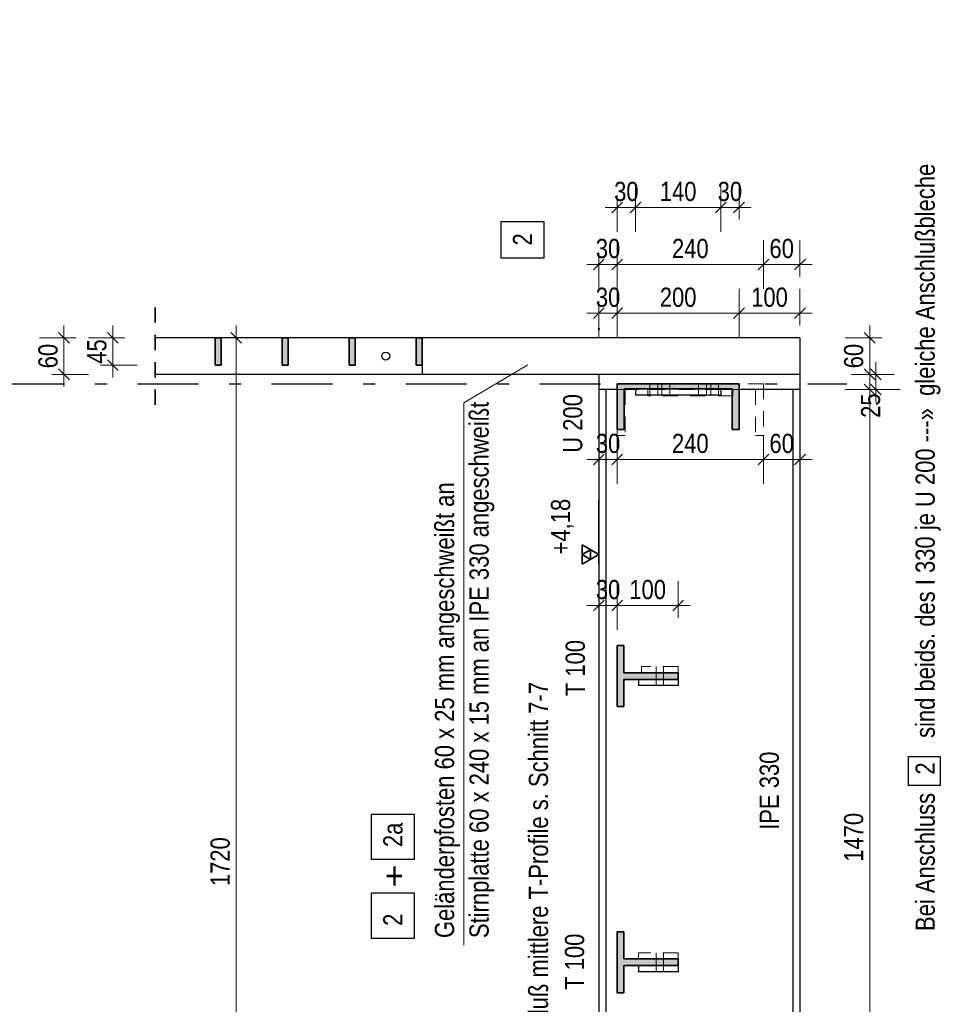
# Model space of a CAD drawing. Header units: millimetres. Extents: x 0 to 96, y -6 to 70.6.
# Tile 117 of 138: x 62 to 69.6, y 24.1 to 32.2. Entities that reach past the tile are written whole.
import ezdxf

# ---------------------------------------------------------------- set-up
doc = ezdxf.new("R2010")
doc.units = ezdxf.units.MM
doc.linetypes.add('DASHDOTX2', pattern=[2, 1, -0.5, 0, -0.5])
doc.linetypes.add('HIDDEN', pattern=[0.375, 0.25, -0.125])
doc.layers.add('Achsen', color=7, linetype='Continuous', lineweight=20)
doc.layers.add('Schraffuren', color=7, linetype='Continuous', lineweight=20)
doc.styles.add('Arial Narrow', font='ARIALN.TTF')
doc.dimstyles.new('Arch_Strakon_dimstyle', dxfattribs={"dimtxt": 15.75, "dimasz": 1, "dimexe": 1.25, "dimexo": 0.0625, "dimgap": 1, "dimtad": 0, "dimdec": 3, "dimzin": 12, "dimdsep": 46, "dimtxsty": 'Arial Narrow', "dimblk": 'Arrowhead_Tick', "dimsah": 1, "dimcen": 0, "dimse1": 1, "dimse2": 1, "dimclrd": 6, "dimclrt": 2, "dimazin": 0, "dimtfac": 1, "dimtdec": 4, "dimtmove": 0, "dimatfit": 3, "dimldrblk": 'NONE', "dimfxl": 1, "dimtvp": 1, "dimtolj": 1, "dimtzin": 0, "dimlwd": 13, "dimarcsym": 2})

# ---------------------------------------------------------------- blocks, each defined once
blk = doc.blocks.new('Arrowhead_Tick')
at = {"color": 0, "linetype": 'Continuous', "lineweight": -2}
for p, q in [((0, 20), (0, -10)), ((-1, 0), (0, 0)), ((10, 0), (0, 0))]:
    blk.add_line(p, q, dxfattribs=at)
at = {"color": 2, "linetype": 'Continuous', "lineweight": 35}
blk.add_line((4.42, 4.42), (-4.42, -4.42), dxfattribs=at)
blk = doc.blocks.new('*D105')
at = {"color": 6, "linetype": 'Continuous', "lineweight": 13}
blk.add_line((66.7746, 29.7623), (66.9046, 29.7623), dxfattribs=at)
at = {"layer": 'Defpoints', "color": 0}
for p in [(66.9146, 29.7623), (66.7646, 29.633), (66.9146, 29.183)]:
    blk.add_point(p, dxfattribs=at)
at = {"color": 6, "lineweight": 13, "xscale": 0.01, "yscale": 0.01, "zscale": 0.01}
blk.add_blockref('Arrowhead_Tick', (66.9146, 29.7623), dxfattribs=at)
at = {"color": 6, "lineweight": 13, "xscale": 0.01, "yscale": 0.01, "zscale": 0.01, "rotation": 180}
blk.add_blockref('Arrowhead_Tick', (66.7646, 29.7623), dxfattribs=at)
at = {"color": 2, "lineweight": 0, "insert": (66.8396, 29.8928), "char_height": 0.1575, "attachment_point": 5, "style": 'Arial Narrow'}
blk.add_mtext('\\A1;30', dxfattribs=at)
blk = doc.blocks.new('_None')
blk = doc.blocks.new('*D106')
at = {"color": 6, "linetype": 'Continuous', "lineweight": 13}
blk.add_line((66.9246, 29.7623), (67.9046, 29.7623), dxfattribs=at)
at = {"layer": 'Defpoints', "color": 0}
for p in [(67.9146, 29.7623), (66.9146, 29.183), (67.9146, 29.183)]:
    blk.add_point(p, dxfattribs=at)
at = {"color": 6, "lineweight": 13, "xscale": 0.01, "yscale": 0.01, "zscale": 0.01}
blk.add_blockref('Arrowhead_Tick', (67.9146, 29.7623), dxfattribs=at)
at = {"color": 6, "lineweight": 13, "xscale": 0.01, "yscale": 0.01, "zscale": 0.01, "rotation": 180}
blk.add_blockref('Arrowhead_Tick', (66.9146, 29.7623), dxfattribs=at)
at = {"color": 2, "lineweight": 0, "insert": (67.4146, 29.8928), "char_height": 0.1575, "attachment_point": 5, "style": 'Arial Narrow'}
blk.add_mtext('\\A1;200', dxfattribs=at)
blk = doc.blocks.new('*D107')
at = {"color": 6, "linetype": 'Continuous', "lineweight": 13}
blk.add_line((67.9246, 29.7623), (68.4046, 29.7623), dxfattribs=at)
at = {"layer": 'Defpoints', "color": 0}
for p in [(68.4146, 29.7623), (67.9146, 29.183), (68.4146, 29.1355)]:
    blk.add_point(p, dxfattribs=at)
at = {"color": 6, "lineweight": 13, "xscale": 0.01, "yscale": 0.01, "zscale": 0.01}
blk.add_blockref('Arrowhead_Tick', (68.4146, 29.7623), dxfattribs=at)
at = {"color": 6, "lineweight": 13, "xscale": 0.01, "yscale": 0.01, "zscale": 0.01, "rotation": 180}
blk.add_blockref('Arrowhead_Tick', (67.9146, 29.7623), dxfattribs=at)
at = {"color": 2, "lineweight": 0, "insert": (68.1646, 29.8928), "char_height": 0.1575, "attachment_point": 5, "style": 'Arial Narrow'}
blk.add_mtext('\\A1;100', dxfattribs=at)
blk = doc.blocks.new('*D108')
at = {"color": 6, "linetype": 'Continuous', "lineweight": 13}
blk.add_line((66.7746, 28.5623), (66.9046, 28.5623), dxfattribs=at)
at = {"layer": 'Defpoints', "color": 0}
for p in [(66.7646, 29.633), (66.9146, 28.758), (66.9146, 28.5623)]:
    blk.add_point(p, dxfattribs=at)
at = {"color": 6, "lineweight": 13, "xscale": 0.01, "yscale": 0.01, "zscale": 0.01}
blk.add_blockref('Arrowhead_Tick', (66.9146, 28.5623), dxfattribs=at)
at = {"color": 6, "lineweight": 13, "xscale": 0.01, "yscale": 0.01, "zscale": 0.01, "rotation": 180}
blk.add_blockref('Arrowhead_Tick', (66.7646, 28.5623), dxfattribs=at)
at = {"color": 2, "lineweight": 0, "insert": (66.8396, 28.6928), "char_height": 0.1575, "attachment_point": 5, "style": 'Arial Narrow'}
blk.add_mtext('\\A1;30', dxfattribs=at)
blk = doc.blocks.new('*D109')
at = {"color": 6, "linetype": 'Continuous', "lineweight": 13}
blk.add_line((66.9246, 28.5623), (68.1046, 28.5623), dxfattribs=at)
at = {"layer": 'Defpoints', "color": 0}
for p in [(66.9146, 28.758), (68.1146, 28.758), (68.1146, 28.5623)]:
    blk.add_point(p, dxfattribs=at)
at = {"color": 6, "lineweight": 13, "xscale": 0.01, "yscale": 0.01, "zscale": 0.01}
blk.add_blockref('Arrowhead_Tick', (68.1146, 28.5623), dxfattribs=at)
at = {"color": 6, "lineweight": 13, "xscale": 0.01, "yscale": 0.01, "zscale": 0.01, "rotation": 180}
blk.add_blockref('Arrowhead_Tick', (66.9146, 28.5623), dxfattribs=at)
at = {"color": 2, "lineweight": 0, "insert": (67.5146, 28.6928), "char_height": 0.1575, "attachment_point": 5, "style": 'Arial Narrow'}
blk.add_mtext('\\A1;240', dxfattribs=at)
blk = doc.blocks.new('*D110')
at = {"color": 6, "linetype": 'Continuous', "lineweight": 13}
blk.add_line((68.1246, 28.5623), (68.4046, 28.5623), dxfattribs=at)
at = {"layer": 'Defpoints', "color": 0}
for p in [(68.4146, 29.1355), (68.1146, 28.758), (68.4146, 28.5623)]:
    blk.add_point(p, dxfattribs=at)
at = {"color": 6, "lineweight": 13, "xscale": 0.01, "yscale": 0.01, "zscale": 0.01}
blk.add_blockref('Arrowhead_Tick', (68.4146, 28.5623), dxfattribs=at)
at = {"color": 6, "lineweight": 13, "xscale": 0.01, "yscale": 0.01, "zscale": 0.01, "rotation": 180}
blk.add_blockref('Arrowhead_Tick', (68.1146, 28.5623), dxfattribs=at)
at = {"color": 2, "lineweight": 0, "insert": (68.2646, 28.6928), "char_height": 0.1575, "attachment_point": 5, "style": 'Arial Narrow'}
blk.add_mtext('\\A1;60', dxfattribs=at)
blk = doc.blocks.new('*D111')
at = {"color": 6, "linetype": 'Continuous', "lineweight": 13}
blk.add_line((66.7746, 27.3623), (66.9046, 27.3623), dxfattribs=at)
at = {"layer": 'Defpoints', "color": 0}
for p in [(66.7646, 29.633), (66.9146, 27.3623), (66.9146, 27.0337)]:
    blk.add_point(p, dxfattribs=at)
at = {"color": 6, "lineweight": 13, "xscale": 0.01, "yscale": 0.01, "zscale": 0.01}
for p, rotation in [((66.9146, 27.3623), 359.999999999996), ((66.7646, 27.3623), 179.9999999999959)]:
    blk.add_blockref('Arrowhead_Tick', p, dxfattribs=dict(at, rotation=rotation))
at = {"color": 2, "lineweight": 0, "insert": (66.8396, 27.4928), "char_height": 0.1575, "attachment_point": 5, "style": 'Arial Narrow'}
blk.add_mtext('\\A1;30', dxfattribs=at)
blk = doc.blocks.new('*D112')
at = {"color": 6, "linetype": 'Continuous', "lineweight": 13}
blk.add_line((66.9246, 27.3623), (67.4046, 27.3623), dxfattribs=at)
at = {"layer": 'Defpoints', "color": 0}
for p in [(67.4146, 27.3623), (66.9146, 27.0337), (67.4146, 26.8112)]:
    blk.add_point(p, dxfattribs=at)
at = {"color": 6, "lineweight": 13, "xscale": 0.01, "yscale": 0.01, "zscale": 0.01}
blk.add_blockref('Arrowhead_Tick', (67.4146, 27.3623), dxfattribs=at)
at = {"color": 6, "lineweight": 13, "xscale": 0.01, "yscale": 0.01, "zscale": 0.01, "rotation": 180}
blk.add_blockref('Arrowhead_Tick', (66.9146, 27.3623), dxfattribs=at)
at = {"color": 2, "lineweight": 0, "insert": (67.1646, 27.4928), "char_height": 0.1575, "attachment_point": 5, "style": 'Arial Narrow'}
blk.add_mtext('\\A1;100', dxfattribs=at)
blk = doc.blocks.new('*D123')
at = {"color": 6, "linetype": 'Continuous', "lineweight": 13}
blk.add_line((66.7746, 30.1623), (66.9046, 30.1623), dxfattribs=at)
at = {"layer": 'Defpoints', "color": 0}
for p in [(66.9146, 30.1623), (66.7646, 29.633), (66.9146, 29.183)]:
    blk.add_point(p, dxfattribs=at)
at = {"color": 6, "lineweight": 13, "xscale": 0.01, "yscale": 0.01, "zscale": 0.01}
blk.add_blockref('Arrowhead_Tick', (66.9146, 30.1623), dxfattribs=at)
at = {"color": 6, "lineweight": 13, "xscale": 0.01, "yscale": 0.01, "zscale": 0.01, "rotation": 180}
blk.add_blockref('Arrowhead_Tick', (66.7646, 30.1623), dxfattribs=at)
at = {"color": 2, "lineweight": 0, "insert": (66.8396, 30.2928), "char_height": 0.1575, "attachment_point": 5, "style": 'Arial Narrow'}
blk.add_mtext('\\A1;30', dxfattribs=at)
blk = doc.blocks.new('*D124')
at = {"color": 6, "linetype": 'Continuous', "lineweight": 13}
blk.add_line((66.9246, 30.1623), (68.1046, 30.1623), dxfattribs=at)
at = {"layer": 'Defpoints', "color": 0}
for p in [(68.1146, 30.1623), (66.9146, 29.183), (68.1146, 29.183)]:
    blk.add_point(p, dxfattribs=at)
at = {"color": 6, "lineweight": 13, "xscale": 0.01, "yscale": 0.01, "zscale": 0.01}
blk.add_blockref('Arrowhead_Tick', (68.1146, 30.1623), dxfattribs=at)
at = {"color": 6, "lineweight": 13, "xscale": 0.01, "yscale": 0.01, "zscale": 0.01, "rotation": 180}
blk.add_blockref('Arrowhead_Tick', (66.9146, 30.1623), dxfattribs=at)
at = {"color": 2, "lineweight": 0, "insert": (67.5146, 30.2928), "char_height": 0.1575, "attachment_point": 5, "style": 'Arial Narrow'}
blk.add_mtext('\\A1;240', dxfattribs=at)
blk = doc.blocks.new('*D125')
at = {"color": 6, "linetype": 'Continuous', "lineweight": 13}
blk.add_line((68.1246, 30.1623), (68.4046, 30.1623), dxfattribs=at)
at = {"layer": 'Defpoints', "color": 0}
for p in [(68.4146, 30.1623), (68.1146, 29.183), (68.4146, 29.1355)]:
    blk.add_point(p, dxfattribs=at)
at = {"color": 6, "lineweight": 13, "xscale": 0.01, "yscale": 0.01, "zscale": 0.01}
blk.add_blockref('Arrowhead_Tick', (68.4146, 30.1623), dxfattribs=at)
at = {"color": 6, "lineweight": 13, "xscale": 0.01, "yscale": 0.01, "zscale": 0.01, "rotation": 180}
blk.add_blockref('Arrowhead_Tick', (68.1146, 30.1623), dxfattribs=at)
at = {"color": 2, "lineweight": 0, "insert": (68.2646, 30.2928), "char_height": 0.1575, "attachment_point": 5, "style": 'Arial Narrow'}
blk.add_mtext('\\A1;60', dxfattribs=at)
blk = doc.blocks.new('*D158')
at = {"color": 6, "linetype": 'Continuous', "lineweight": 13}
blk.add_line((66.9246, 30.6309), (67.0546, 30.6309), dxfattribs=at)
at = {"layer": 'Defpoints', "color": 0}
for p in [(67.0646, 30.6309), (66.9146, 29.183), (67.0646, 29.0905)]:
    blk.add_point(p, dxfattribs=at)
at = {"color": 6, "lineweight": 13, "xscale": 0.01, "yscale": 0.01, "zscale": 0.01}
blk.add_blockref('Arrowhead_Tick', (67.0646, 30.6309), dxfattribs=at)
at = {"color": 6, "lineweight": 13, "xscale": 0.01, "yscale": 0.01, "zscale": 0.01, "rotation": 180}
blk.add_blockref('Arrowhead_Tick', (66.9146, 30.6309), dxfattribs=at)
at = {"color": 2, "lineweight": 0, "insert": (66.9896, 30.7613), "char_height": 0.1575, "attachment_point": 5, "style": 'Arial Narrow'}
blk.add_mtext('\\A1;30', dxfattribs=at)
blk = doc.blocks.new('*D159')
at = {"color": 6, "linetype": 'Continuous', "lineweight": 13}
blk.add_line((67.0746, 30.6309), (67.7546, 30.6309), dxfattribs=at)
at = {"layer": 'Defpoints', "color": 0}
for p in [(67.7646, 30.6309), (67.0646, 29.0905), (67.7646, 29.0905)]:
    blk.add_point(p, dxfattribs=at)
at = {"color": 6, "lineweight": 13, "xscale": 0.01, "yscale": 0.01, "zscale": 0.01}
blk.add_blockref('Arrowhead_Tick', (67.7646, 30.6309), dxfattribs=at)
at = {"color": 6, "lineweight": 13, "xscale": 0.01, "yscale": 0.01, "zscale": 0.01, "rotation": 180}
blk.add_blockref('Arrowhead_Tick', (67.0646, 30.6309), dxfattribs=at)
at = {"color": 2, "lineweight": 0, "insert": (67.4146, 30.7613), "char_height": 0.1575, "attachment_point": 5, "style": 'Arial Narrow'}
blk.add_mtext('\\A1;140', dxfattribs=at)
blk = doc.blocks.new('*D160')
at = {"color": 6, "linetype": 'Continuous', "lineweight": 13}
blk.add_line((67.7746, 30.6309), (67.9046, 30.6309), dxfattribs=at)
at = {"layer": 'Defpoints', "color": 0}
for p in [(67.9146, 30.6309), (67.7646, 29.0905), (67.9146, 28.808)]:
    blk.add_point(p, dxfattribs=at)
at = {"color": 6, "lineweight": 13, "xscale": 0.01, "yscale": 0.01, "zscale": 0.01}
blk.add_blockref('Arrowhead_Tick', (67.9146, 30.6309), dxfattribs=at)
at = {"color": 6, "lineweight": 13, "xscale": 0.01, "yscale": 0.01, "zscale": 0.01, "rotation": 180}
blk.add_blockref('Arrowhead_Tick', (67.7646, 30.6309), dxfattribs=at)
at = {"color": 2, "lineweight": 0, "insert": (67.8396, 30.7613), "char_height": 0.1575, "attachment_point": 5, "style": 'Arial Narrow'}
blk.add_mtext('\\A1;30', dxfattribs=at)
blk = doc.blocks.new('*D327')
at = {"color": 6, "linetype": 'Continuous', "lineweight": 13}
blk.add_line((62.3741, 29.2705), (62.3741, 29.5505), dxfattribs=at)
at = {"layer": 'Defpoints', "color": 0}
for p in [(62.3741, 29.5605), (63.1227, 29.5605), (63.1227, 29.2605)]:
    blk.add_point(p, dxfattribs=at)
at = {"color": 6, "lineweight": 13, "xscale": 0.01, "yscale": 0.01, "zscale": 0.01}
for p, rotation in [((62.3741, 29.5605), 90), ((62.3741, 29.2605), 270)]:
    blk.add_blockref('Arrowhead_Tick', p, dxfattribs=dict(at, rotation=rotation))
at = {"color": 2, "lineweight": 0, "insert": (62.2437, 29.4105), "char_height": 0.1575, "attachment_point": 5, "rotation": 90, "style": 'Arial Narrow'}
blk.add_mtext('\\A1;60', dxfattribs=at)
blk = doc.blocks.new('*D328')
at = {"color": 6, "linetype": 'Continuous', "lineweight": 13}
blk.add_line((62.7741, 29.3455), (62.7741, 29.5505), dxfattribs=at)
at = {"layer": 'Defpoints', "color": 0}
for p in [(62.7741, 29.5605), (63.6146, 29.5605), (63.6146, 29.3355)]:
    blk.add_point(p, dxfattribs=at)
at = {"color": 6, "lineweight": 13, "xscale": 0.01, "yscale": 0.01, "zscale": 0.01}
for p, rotation in [((62.7741, 29.5605), 90), ((62.7741, 29.3355), 270)]:
    blk.add_blockref('Arrowhead_Tick', p, dxfattribs=dict(at, rotation=rotation))
at = {"color": 2, "lineweight": 0, "insert": (62.6441, 29.448), "char_height": 0.1575, "attachment_point": 5, "rotation": 90, "style": 'Arial Narrow'}
blk.add_mtext('\\A1;45', dxfattribs=at)
blk = doc.blocks.new('*D550')
at = {"layer": 'Achsen', "color": 6, "linetype": 'Continuous', "lineweight": 13}
blk.add_line((63.7867, 20.9687), (63.7867, 29.5505), dxfattribs=at)
at = {"layer": 'Defpoints', "color": 0}
for p in [(63.1227, 29.5605), (63.7867, 29.5605), (66.4146, 20.9587)]:
    blk.add_point(p, dxfattribs=at)
at = {"layer": 'Achsen', "color": 6, "lineweight": 13, "xscale": 0.01, "yscale": 0.01, "zscale": 0.01}
for p, rotation in [((63.7867, 29.5605), 90), ((63.7867, 20.9587), 270)]:
    blk.add_blockref('Arrowhead_Tick', p, dxfattribs=dict(at, rotation=rotation))
at = {"layer": 'Achsen', "color": 2, "lineweight": 0, "insert": (63.6563, 25.2596), "char_height": 0.1575, "attachment_point": 5, "rotation": 90, "style": 'Arial Narrow'}
blk.add_mtext('\\A1;1720', dxfattribs=at)
blk = doc.blocks.new('*D554')
at = {"layer": 'Achsen', "color": 6, "linetype": 'Continuous', "lineweight": 13}
blk.add_line((68.9867, 21.7937), (68.9867, 29.1255), dxfattribs=at)
at = {"layer": 'Defpoints', "color": 0}
for p in [(68.4146, 29.1355), (68.9867, 29.1355), (68.4146, 21.7837)]:
    blk.add_point(p, dxfattribs=at)
at = {"layer": 'Achsen', "color": 6, "lineweight": 13, "xscale": 0.01, "yscale": 0.01, "zscale": 0.01}
for p, rotation in [((68.9867, 29.1355), 90), ((68.9867, 21.7837), 270)]:
    blk.add_blockref('Arrowhead_Tick', p, dxfattribs=dict(at, rotation=rotation))
at = {"layer": 'Achsen', "color": 2, "lineweight": 0, "insert": (68.8563, 25.4596), "char_height": 0.1575, "attachment_point": 5, "rotation": 90, "style": 'Arial Narrow'}
blk.add_mtext('\\A1;1470', dxfattribs=at)
blk = doc.blocks.new('*D555')
at = {"layer": 'Achsen', "color": 6, "linetype": 'Continuous', "lineweight": 13}
blk.add_line((69.0367, 29.1455), (69.0367, 29.2505), dxfattribs=at)
at = {"layer": 'Defpoints', "color": 0}
for p in [(68.4146, 29.2605), (69.0367, 29.2605), (68.4146, 29.1355)]:
    blk.add_point(p, dxfattribs=at)
at = {"layer": 'Achsen', "color": 6, "lineweight": 13, "xscale": 0.01, "yscale": 0.01, "zscale": 0.01}
for p, rotation in [((69.0367, 29.2605), 90), ((69.0367, 29.1355), 270)]:
    blk.add_blockref('Arrowhead_Tick', p, dxfattribs=dict(at, rotation=rotation))
at = {"layer": 'Achsen', "color": 2, "lineweight": 0, "insert": (68.9956, 29.0035), "char_height": 0.1575, "attachment_point": 5, "rotation": 90, "style": 'Arial Narrow'}
blk.add_mtext('\\A1;25', dxfattribs=at)
blk = doc.blocks.new('*D556')
at = {"layer": 'Achsen', "color": 6, "linetype": 'Continuous', "lineweight": 13}
blk.add_line((68.9867, 29.2705), (68.9867, 29.5505), dxfattribs=at)
at = {"layer": 'Defpoints', "color": 0}
for p in [(68.4146, 29.5605), (68.9867, 29.5605), (68.4146, 29.2605)]:
    blk.add_point(p, dxfattribs=at)
at = {"layer": 'Achsen', "color": 6, "lineweight": 13, "xscale": 0.01, "yscale": 0.01, "zscale": 0.01}
for p, rotation in [((68.9867, 29.5605), 90), ((68.9867, 29.2605), 270)]:
    blk.add_blockref('Arrowhead_Tick', p, dxfattribs=dict(at, rotation=rotation))
at = {"layer": 'Achsen', "color": 2, "lineweight": 0, "insert": (68.8563, 29.4105), "char_height": 0.1575, "attachment_point": 5, "rotation": 90, "style": 'Arial Narrow'}
blk.add_mtext('\\A1;60', dxfattribs=at)

msp = doc.modelspace()

# ---------------------------------------------------------------- hatches: boundary and pattern name
at = {"layer": 'Schraffuren', "lineweight": 13, "true_color": 0x4682b4}
for points in [[(63.6646291, 29.3354893), (63.6646291, 29.5604893), (63.6146291, 29.5604893), (63.6146291, 29.3354893)], [(64.2146291, 29.3354893), (64.2146291, 29.5604893), (64.1646291, 29.5604893), (64.1646291, 29.3354893)], [(64.7646291, 29.3354893), (64.7646291, 29.5604893), (64.7146291, 29.5604893), (64.7146291, 29.3354893)], [(65.3146291, 29.3354893), (65.3146291, 29.5604893), (65.2646291, 29.5604893), (65.2646291, 29.3354893)], [(67.8571291, 28.8079893), (67.9146291, 28.8079893), (67.9146291, 29.1829893), (66.9146291, 29.1829893), (66.9146291, 28.8079893), (66.9721291, 28.8079893), (66.9721291, 29.1404893), (67.8571291, 29.1404893)], [(67.4146291, 26.7562386), (67.4146291, 26.8112386), (66.9696291, 26.8112386), (66.9696291, 27.0337386), (66.9146291, 27.0337386), (66.9146291, 26.5337386), (66.9696291, 26.5337386), (66.9696291, 26.7562386)], [(67.4146291, 24.4062386), (67.4146291, 24.4612386), (66.9696291, 24.4612386), (66.9696291, 24.6837386), (66.9146291, 24.6837386), (66.9146291, 24.1837386), (66.9696291, 24.1837386), (66.9696291, 24.4062386)]]:
    msp.add_hatch(color=145, dxfattribs=at).paths.add_polyline_path(points)

# ---------------------------------------------------------------- linework, layer by layer
at = {"color": 2, "linetype": 'HIDDEN', "lineweight": 35, "ltscale": 0.5}
msp.add_line((63.1226732, 29.8104893), (63.1226732, 29.0104893), dxfattribs=at)
at = {"color": 2, "linetype": 'Continuous', "lineweight": 35}
for p, q in [((63.6146291, 29.5604893), (63.6146291, 29.3354893)), ((63.6646291, 29.5604893), (63.6146291, 29.5604893)), ((63.6646291, 29.5604893), (63.6646291, 29.3354893)), ((64.1646291, 29.5604893), (64.1646291, 29.3354893)), ((64.2146291, 29.5604893), (64.1646291, 29.5604893)), ((64.2146291, 29.5604893), (64.2146291, 29.3354893)), ((64.7146291, 29.5604893), (64.7146291, 29.3354893)), ((64.7646291, 29.5604893), (64.7146291, 29.5604893)), ((64.7646291, 29.5604893), (64.7646291, 29.3354893)), ((65.2646291, 29.5604893), (65.2646291, 29.3354893)), ((65.3146291, 29.5604893), (65.2646291, 29.5604893)), ((65.3146291, 29.5604893), (65.3146291, 29.3354893)), ((63.6646291, 29.3354893), (63.6146291, 29.3354893)), ((64.2146291, 29.3354893), (64.1646291, 29.3354893)), ((64.7646291, 29.3354893), (64.7146291, 29.3354893)), ((65.3146291, 29.3354893), (65.2646291, 29.3354893)), ((66.9146291, 29.1829893), (66.9146291, 28.8079893)), ((67.9146291, 29.1829893), (66.9146291, 29.1829893)), ((67.9146291, 29.1829893), (67.9146291, 28.8079893)), ((66.9721291, 29.1404893), (66.9721291, 28.8079893)), ((67.8571291, 29.1404893), (66.9721291, 29.1404893)), ((67.8571291, 29.1404893), (67.8571291, 28.8079893)), ((66.9721291, 28.8079893), (66.9146291, 28.8079893)), ((67.9146291, 28.8079893), (67.8571291, 28.8079893)), ((66.9146291, 27.0337386), (66.9146291, 26.5337386)), ((66.9696291, 27.0337386), (66.9146291, 27.0337386)), ((66.9696291, 27.0337386), (66.9696291, 26.8112386)), ((67.4146291, 26.8112386), (66.9696291, 26.8112386)), ((66.9696291, 26.7562386), (66.9696291, 26.5337386)), ((67.4146291, 26.7562386), (66.9696291, 26.7562386)), ((67.4146291, 26.8112386), (67.4146291, 26.7562386)), ((66.9696291, 26.5337386), (66.9146291, 26.5337386)), ((66.9146291, 24.6837386), (66.9146291, 24.1837386)), ((66.9696291, 24.6837386), (66.9146291, 24.6837386)), ((66.9696291, 24.6837386), (66.9696291, 24.4612386)), ((67.4146291, 24.4612386), (66.9696291, 24.4612386)), ((67.4146291, 24.4612386), (67.4146291, 24.4062386)), ((66.9696291, 24.4062386), (66.9696291, 24.1837386)), ((67.4146291, 24.4062386), (66.9696291, 24.4062386)), ((66.9696291, 24.1837386), (66.9146291, 24.1837386))]:
    msp.add_line(p, q, dxfattribs=at)
at = {"color": 5, "linetype": 'Continuous', "lineweight": 18}
for q in [(66.1799804, 29.3383293), (65.6564595, 24.5751482)]:
    msp.add_line((65.6564595, 29.0267244), q, dxfattribs=at)
at = {"color": 3, "linetype": 'DASHDOTX2', "lineweight": 25, "ltscale": 0.5}
msp.add_line((61.8785546, 29.1836808), (68.7992407, 29.1836808), dxfattribs=at)
at = {"color": 6, "linetype": 'HIDDEN', "lineweight": 13, "ltscale": 0.5}
for p, q in [((67.1821291, 29.1829893), (67.1821291, 29.1404893)), ((67.2471291, 29.1829893), (67.2471291, 29.1404893)), ((67.2821291, 29.1829893), (67.2821291, 29.1354893)), ((67.3471291, 29.1829893), (67.3471291, 29.1354893)), ((67.5821291, 29.1829893), (67.5821291, 29.1404893)), ((67.6471291, 29.1829893), (67.6471291, 29.1404893)), ((67.6821291, 29.1829893), (67.6821291, 29.1354893)), ((67.7471291, 29.1829893), (67.7471291, 29.1354893)), ((68.1146291, 29.1829893), (67.9146291, 29.1829893)), ((68.1146291, 29.1829893), (68.1146291, 28.7579893)), ((66.9721291, 29.1354893), (66.9146291, 29.1354893)), ((66.9796291, 29.1354893), (66.9796291, 28.7579893)), ((67.7646291, 29.1354893), (67.0646291, 29.1354893)), ((67.1646291, 29.1354893), (67.1646291, 29.0854893)), ((67.1821291, 29.1404893), (67.1821291, 29.0904893)), ((67.2471291, 29.1404893), (67.2471291, 29.0904893)), ((67.2821291, 29.1354893), (67.2821291, 29.0854893)), ((67.3471291, 29.1354893), (67.3471291, 29.0854893)), ((67.5821291, 29.1404893), (67.5821291, 29.0904893)), ((67.6471291, 29.1404893), (67.6471291, 29.0904893)), ((67.6821291, 29.1354893), (67.6821291, 29.0854893)), ((67.7471291, 29.1354893), (67.7471291, 29.0854893)), ((67.9146291, 29.1354893), (67.8571291, 29.1354893)), ((67.8646291, 29.1354893), (67.8646291, 29.0854893)), ((68.0496291, 29.1354893), (68.0496291, 28.7579893)), ((67.8646291, 29.0854893), (67.1646291, 29.0854893)), ((66.9146291, 28.8079893), (66.9146291, 28.7579893)), ((66.9796291, 28.7579893), (66.9146291, 28.7579893)), ((68.1146291, 28.7579893), (68.0496291, 28.7579893)), ((67.1146291, 26.8612386), (67.1146291, 26.8112386)), ((67.4146291, 26.8612386), (67.1146291, 26.8612386)), ((67.2346299, 26.8112386), (67.2346306, 26.8612386)), ((67.2946299, 26.8112386), (67.2946305, 26.8612386)), ((67.4146291, 26.8612386), (67.4146291, 26.8112386)), ((67.2346285, 26.7062386), (67.2346291, 26.7562386)), ((67.2346291, 26.7562386), (67.2346299, 26.8112386)), ((67.2946284, 26.7062386), (67.2946291, 26.7562386)), ((67.2946291, 26.7562386), (67.2946299, 26.8112386)), ((67.0896291, 24.5112386), (67.0896291, 24.4612386)), ((67.4146291, 24.5112386), (67.0896291, 24.5112386)), ((67.2345984, 24.4612386), (67.234599, 24.5112386)), ((67.2945983, 24.4612386), (67.294599, 24.5112386)), ((67.4146291, 24.5112386), (67.4146291, 24.4612386)), ((67.2345976, 24.4062386), (67.2345984, 24.4612386)), ((67.2945976, 24.4062386), (67.2945983, 24.4612386)), ((67.234597, 24.3562386), (67.2345976, 24.4062386)), ((67.2945969, 24.3562386), (67.2945976, 24.4062386))]:
    msp.add_line(p, q, dxfattribs=at)
at = {"color": 3, "linetype": 'Continuous', "lineweight": 25}
for p, q in [((69.3050887, 25.8839579), (69.3050887, 26.1239579)), ((69.3050887, 26.1239579), (69.5650887, 26.1239579)), ((69.5650887, 26.1239579), (69.5650887, 25.8839579)), ((69.5650887, 25.8839579), (69.3050887, 25.8839579))]:
    msp.add_line(p, q, dxfattribs=at)
at = {"layer": 'Achsen', "color": 3, "linetype": 'Continuous', "lineweight": 25}
for p, q in [((65.9588606, 30.5115137), (65.9588606, 30.2183304)), ((66.3163606, 30.5115137), (65.9588606, 30.5115137)), ((66.3163606, 30.2183304), (66.3163606, 30.5115137)), ((65.9588606, 30.2183304), (66.3163606, 30.2183304)), ((63.6146291, 29.5604893), (63.1226732, 29.5604893)), ((64.1646291, 29.5604893), (63.6646291, 29.5604893)), ((64.7146291, 29.5604893), (64.2146291, 29.5604893)), ((65.2646291, 29.5604893), (64.7646291, 29.5604893)), ((68.4146291, 29.5604893), (65.3146291, 29.5604893)), ((68.4146291, 29.5604893), (68.4146291, 29.2604893)), ((65.3146291, 29.3354893), (65.3146291, 29.2604893)), ((65.3146291, 29.2604893), (63.1226732, 29.2604893)), ((66.7646291, 29.2604893), (65.3146291, 29.2604893)), ((66.7646291, 29.2604893), (66.7646291, 29.1354893)), ((68.4146291, 29.2604893), (66.7646291, 29.2604893)), ((68.4146291, 29.2604893), (68.4146291, 29.1354893)), ((66.7646291, 29.1354893), (66.7646291, 21.7837386)), ((66.8221291, 29.1354893), (66.7646291, 29.1354893)), ((66.8221291, 29.1354893), (66.8221291, 21.7837386)), ((66.9146291, 29.1354893), (66.8221291, 29.1354893)), ((67.0646291, 29.1354893), (66.9721291, 29.1354893)), ((67.0646291, 29.1404893), (67.0646291, 29.0904893)), ((67.7646291, 29.1404893), (67.7646291, 29.0904893)), ((67.8571291, 29.1354893), (67.7646291, 29.1354893)), ((68.3571291, 29.1354893), (67.9146291, 29.1354893)), ((68.3571291, 29.1354893), (68.3571291, 21.7837386)), ((68.4146291, 29.1354893), (68.3571291, 29.1354893)), ((68.4146291, 29.1354893), (68.4146291, 21.7837386)), ((67.7646291, 29.0904893), (67.0646291, 29.0904893)), ((67.0896291, 26.7562386), (67.0896291, 26.7062386)), ((67.4146291, 26.7562386), (67.4146291, 26.7062386)), ((67.4146291, 26.7062386), (67.0896291, 26.7062386)), ((64.8946397, 25.6477522), (64.8946397, 25.2797867)), ((65.2521397, 25.6477522), (64.8946397, 25.6477522)), ((65.2521397, 25.2797867), (65.2521397, 25.6477522)), ((64.8946397, 25.2797867), (65.2521397, 25.2797867)), ((64.8946397, 25.0006384), (64.8946397, 24.6326728)), ((65.2521397, 25.0006384), (64.8946397, 25.0006384)), ((65.2521397, 24.6326728), (65.2521397, 25.0006384)), ((64.8946397, 24.6326728), (65.2521397, 24.6326728)), ((67.0896291, 24.4062386), (67.0896291, 24.3562386)), ((67.4146291, 24.3562386), (67.0896291, 24.3562386)), ((67.4146291, 24.4062386), (67.4146291, 24.3562386))]:
    msp.add_line(p, q, dxfattribs=at)
at = {"layer": 'Achsen', "color": 9, "linetype": 'Continuous', "lineweight": 0}
msp.add_circle((66.7646291, 29.6329893), 0.00555, dxfattribs=at)
at = {"layer": 'Achsen', "color": 3, "linetype": 'Continuous', "lineweight": 25}
msp.add_circle((65.0146291, 29.4104893), 0.0326, dxfattribs=at)
at = {"layer": 'Schraffuren', "color": 3, "linetype": 'Continuous', "lineweight": 25, "ltscale": 0.2}
msp.add_line((66.7646291, 27.7021589), (66.7646291, 28.2313589), dxfattribs=at)
at = {"layer": 'Schraffuren', "color": 2, "linetype": 'Continuous', "lineweight": 35, "ltscale": 0.2}
for p, q in [((66.7646291, 27.7809089), (66.6282341, 27.8596589)), ((66.6282341, 27.8596589), (66.6282341, 27.7021589)), ((66.6964316, 27.8202839), (66.6282341, 27.7809089)), ((66.6964316, 27.7415339), (66.6964316, 27.8202839)), ((66.6282341, 27.7021589), (66.7646291, 27.7809089)), ((66.6282341, 27.7809089), (66.6964316, 27.7415339))]:
    msp.add_line(p, q, dxfattribs=at)

# ---------------------------------------------------------------- texts
at = {"color": 2, "lineweight": 35, "style": 'Arial Narrow'}
for s, p in [('Bei Anschluss   2    sind beids. des I 330 je U 200 ---»  gleiche Anschlußbleche', (69.5209311, 24.690884)), ('Stirnplatte 60 x 240 x 15 mm an IPE 330 angeschweißt', (65.8594251, 24.6326728)), ('Geländerpfosten 60 x 25 mm angeschweißt an', (65.5759251, 24.6326728)), ('U 200', (66.6281184, 28.6170643)), ('Anschluß mittlere T-Profile s. Schnitt 7-7', (66.3467129, 23.5060202)), ('T 100', (66.6489543, 26.6184701)), ('IPE 330', (68.2413091, 25.5214821)), ('T 100', (66.6430598, 24.2076091))]:
    msp.add_text(s, height=0.1575, rotation=90, dxfattribs=at).set_placement(p)
at = {"color": 4, "lineweight": 50, "style": 'Arial Narrow'}
msp.add_text('+', height=0.225, dxfattribs=at).set_placement((65.0105901, 25.0330243))
at = {"layer": 'Achsen', "color": 2, "lineweight": 35, "style": 'Arial Narrow'}
for s, p in [('2', (66.2163606, 30.3183304)), ('2a', (65.1521397, 25.3797867)), ('2', (65.1521397, 24.7326728))]:
    msp.add_text(s, height=0.1575, rotation=90, dxfattribs=at).set_placement(p)
at = {"layer": 'Schraffuren', "color": 2, "lineweight": 35, "insert": (66.3708791, 27.7320839), "char_height": 0.1575, "attachment_point": 1, "rotation": 90, "line_spacing_factor": 0.9, "style": 'Arial Narrow'}
msp.add_mtext(' +4,18', dxfattribs=at)

# ---------------------------------------------------------------- dimensions: what is measured, and where the dimension line sits
at = {"lineweight": 0}
for base, p1, p2, text, override, picture, middle in [((67.0646291, 30.6309089), (66.9146291, 29.1829893), (67.0646291, 29.0904893), '30', {"dimscale": 0.01, "dimtxt": 15.75, "dimasz": 1, "dimgap": 5, "dimtad": 1, "dimjust": 0, "dimtih": 0, "dimtoh": 0, "dimdec": 6, "dimdsep": 46, "dimtxsty": 'Arial Narrow', "dimclrd": 6, "dimclrt": 2, "dimtix": 1, "dimtofl": 255, "dimtmove": 0, "dimatfit": 2, "dimfxl": 0, "dimfxlon": 0, "dimtvp": 31.746032, "dimlwd": 13}, '*D158', (66.9896291, 30.6309089)), ((67.7646291, 30.6309089), (67.0646291, 29.0904893), (67.7646291, 29.0904893), '140', {"dimscale": 0.01, "dimtxt": 15.75, "dimasz": 1, "dimgap": 5, "dimtad": 1, "dimjust": 0, "dimtih": 0, "dimtoh": 0, "dimdec": 6, "dimdsep": 46, "dimtxsty": 'Arial Narrow', "dimclrd": 6, "dimclrt": 2, "dimtix": 1, "dimtofl": 255, "dimtmove": 0, "dimatfit": 2, "dimfxl": 0, "dimfxlon": 0, "dimtvp": 31.746032, "dimlwd": 13}, '*D159', (67.4146291, 30.6309089)), ((67.9146291, 30.6309089), (67.7646291, 29.0904893), (67.9146291, 28.8079893), '30', {"dimscale": 0.01, "dimtxt": 15.75, "dimasz": 1, "dimgap": 5, "dimtad": 1, "dimjust": 0, "dimtih": 0, "dimtoh": 0, "dimdec": 6, "dimdsep": 46, "dimtxsty": 'Arial Narrow', "dimclrd": 6, "dimclrt": 2, "dimtix": 1, "dimtofl": 255, "dimtmove": 0, "dimatfit": 2, "dimfxl": 0, "dimfxlon": 0, "dimtvp": 31.746032, "dimlwd": 13}, '*D160', (67.8396291, 30.6309089)), ((66.9146291, 30.1623447), (66.7646291, 29.6329893), (66.9146291, 29.1829893), '30', {"dimscale": 0.01, "dimtxt": 15.75, "dimasz": 1, "dimgap": 5, "dimtad": 1, "dimjust": 0, "dimtih": 0, "dimtoh": 0, "dimdec": 3, "dimdsep": 46, "dimtxsty": 'Arial Narrow', "dimclrd": 6, "dimclrt": 2, "dimtix": 1, "dimtofl": 255, "dimtmove": 0, "dimatfit": 2, "dimfxl": 0, "dimfxlon": 0, "dimtvp": 31.746032, "dimlwd": 13}, '*D123', (66.8396291, 30.1623447)), ((68.1146291, 30.1623447), (66.9146291, 29.1829893), (68.1146291, 29.1829893), '240', {"dimscale": 0.01, "dimtxt": 15.75, "dimasz": 1, "dimgap": 5, "dimtad": 1, "dimjust": 0, "dimtih": 0, "dimtoh": 0, "dimdec": 3, "dimdsep": 46, "dimtxsty": 'Arial Narrow', "dimclrd": 6, "dimclrt": 2, "dimtix": 1, "dimtofl": 255, "dimtmove": 0, "dimatfit": 2, "dimfxl": 0, "dimfxlon": 0, "dimtvp": 31.746032, "dimlwd": 13}, '*D124', (67.5146291, 30.1623447)), ((68.4146291, 30.1623447), (68.1146291, 29.1829893), (68.4146291, 29.1354893), '60', {"dimscale": 0.01, "dimtxt": 15.75, "dimasz": 1, "dimgap": 5, "dimtad": 1, "dimjust": 0, "dimtih": 0, "dimtoh": 0, "dimdec": 3, "dimdsep": 46, "dimtxsty": 'Arial Narrow', "dimclrd": 6, "dimclrt": 2, "dimtix": 1, "dimtofl": 255, "dimtmove": 0, "dimatfit": 2, "dimfxl": 0, "dimfxlon": 0, "dimtvp": 31.746032, "dimlwd": 13}, '*D125', (68.2646291, 30.1623447)), ((66.9146291, 29.7623447), (66.7646291, 29.6329893), (66.9146291, 29.1829893), '30', {"dimscale": 0.01, "dimtxt": 15.75, "dimasz": 1, "dimgap": 5, "dimtad": 1, "dimjust": 0, "dimtih": 0, "dimtoh": 0, "dimdec": 3, "dimdsep": 46, "dimtxsty": 'Arial Narrow', "dimclrd": 6, "dimclrt": 2, "dimtix": 1, "dimtofl": 255, "dimtmove": 0, "dimatfit": 2, "dimfxl": 0, "dimfxlon": 0, "dimtvp": 31.746032, "dimlwd": 13}, '*D105', (66.8396291, 29.7623447)), ((67.9146291, 29.7623447), (66.9146291, 29.1829893), (67.9146291, 29.1829893), '200', {"dimscale": 0.01, "dimtxt": 15.75, "dimasz": 1, "dimgap": 5, "dimtad": 1, "dimjust": 0, "dimtih": 0, "dimtoh": 0, "dimdec": 3, "dimdsep": 46, "dimtxsty": 'Arial Narrow', "dimclrd": 6, "dimclrt": 2, "dimtix": 1, "dimtofl": 255, "dimtmove": 0, "dimatfit": 2, "dimfxl": 0, "dimfxlon": 0, "dimtvp": 31.746032, "dimlwd": 13}, '*D106', (67.4146291, 29.7623447)), ((68.4146291, 29.7623447), (67.9146291, 29.1829893), (68.4146291, 29.1354893), '100', {"dimscale": 0.01, "dimtxt": 15.75, "dimasz": 1, "dimgap": 5, "dimtad": 1, "dimjust": 0, "dimtih": 0, "dimtoh": 0, "dimdec": 3, "dimdsep": 46, "dimtxsty": 'Arial Narrow', "dimclrd": 6, "dimclrt": 2, "dimtix": 1, "dimtofl": 255, "dimtmove": 0, "dimatfit": 2, "dimfxl": 0, "dimfxlon": 0, "dimtvp": 31.746032, "dimlwd": 13}, '*D107', (68.1646291, 29.7623447)), ((66.9146291, 28.5623447), (66.7646291, 29.6329893), (66.9146291, 28.7579893), '30', {"dimscale": 0.01, "dimtxt": 15.75, "dimasz": 1, "dimgap": 5, "dimtad": 1, "dimjust": 0, "dimtih": 0, "dimtoh": 0, "dimdec": 3, "dimdsep": 46, "dimtxsty": 'Arial Narrow', "dimclrd": 6, "dimclrt": 2, "dimtix": 1, "dimtofl": 255, "dimtmove": 0, "dimatfit": 2, "dimfxl": 0, "dimfxlon": 0, "dimtvp": 31.746032, "dimlwd": 13}, '*D108', (66.8396291, 28.5623447)), ((66.9146291, 27.3623447), (66.7646291, 29.6329893), (66.9146291, 27.0337386), '30', {"dimscale": 0.01, "dimtxt": 15.75, "dimasz": 1, "dimgap": 5, "dimtad": 1, "dimjust": 0, "dimtih": 0, "dimtoh": 0, "dimdec": 3, "dimdsep": 46, "dimtxsty": 'Arial Narrow', "dimclrd": 6, "dimclrt": 2, "dimtix": 1, "dimtofl": 255, "dimtmove": 0, "dimatfit": 2, "dimfxl": 0, "dimfxlon": 0, "dimtvp": 31.746032, "dimlwd": 13}, '*D111', (66.8396291, 27.3623447)), ((68.4146291, 28.5623447), (68.1146291, 28.7579893), (68.4146291, 29.1354893), '60', {"dimscale": 0.01, "dimtxt": 15.75, "dimasz": 1, "dimgap": 5, "dimtad": 1, "dimjust": 0, "dimtih": 0, "dimtoh": 0, "dimdec": 3, "dimdsep": 46, "dimtxsty": 'Arial Narrow', "dimclrd": 6, "dimclrt": 2, "dimtix": 1, "dimtofl": 255, "dimtmove": 0, "dimatfit": 2, "dimfxl": 0, "dimfxlon": 0, "dimtvp": 31.746032, "dimlwd": 13}, '*D110', (68.2646291, 28.5623447)), ((68.1146291, 28.5623447), (66.9146291, 28.7579893), (68.1146291, 28.7579893), '240', {"dimscale": 0.01, "dimtxt": 15.75, "dimasz": 1, "dimgap": 5, "dimtad": 1, "dimjust": 0, "dimtih": 0, "dimtoh": 0, "dimdec": 3, "dimdsep": 46, "dimtxsty": 'Arial Narrow', "dimclrd": 6, "dimclrt": 2, "dimtix": 1, "dimtofl": 255, "dimtmove": 0, "dimatfit": 2, "dimfxl": 0, "dimfxlon": 0, "dimtvp": 31.746032, "dimlwd": 13}, '*D109', (67.5146291, 28.5623447)), ((67.4146291, 27.3623447), (66.9146291, 27.0337386), (67.4146291, 26.8112386), '100', {"dimscale": 0.01, "dimtxt": 15.75, "dimasz": 1, "dimgap": 5, "dimtad": 1, "dimjust": 0, "dimtih": 0, "dimtoh": 0, "dimdec": 3, "dimdsep": 46, "dimtxsty": 'Arial Narrow', "dimclrd": 6, "dimclrt": 2, "dimtix": 1, "dimtofl": 255, "dimtmove": 0, "dimatfit": 2, "dimfxl": 0, "dimfxlon": 0, "dimtvp": 31.746032, "dimlwd": 13}, '*D112', (67.1646291, 27.3623447))]:
    dim = msp.add_linear_dim(base=base, p1=p1, p2=p2, text=text, dimstyle='Arch_Strakon_dimstyle', override=override, dxfattribs=at)
    dim.commit()
    dim.dimension.update_dxf_attribs({"geometry": picture, "text_midpoint": middle, "dimtype": 160})
for base, p1, p2, text, picture, middle in [((62.3741419, 29.5604893), (63.1226732, 29.2604893), (63.1226732, 29.5604893), '60', '*D327', (62.3741419, 29.4104893)), ((62.7741419, 29.5604893), (63.6146291, 29.3354893), (63.6146291, 29.5604893), '45', '*D328', (62.7741419, 29.4479893))]:
    dim = msp.add_linear_dim(base=base, p1=p1, p2=p2, angle=90, text=text, dimstyle='Arch_Strakon_dimstyle', override={"dimscale": 0.01, "dimtxt": 15.75, "dimasz": 1, "dimgap": 5, "dimtad": 1, "dimjust": 0, "dimtih": 0, "dimtoh": 0, "dimdec": 3, "dimdsep": 46, "dimtxsty": 'Arial Narrow', "dimclrd": 6, "dimclrt": 2, "dimtix": 1, "dimtofl": 255, "dimtmove": 0, "dimatfit": 2, "dimfxl": 0, "dimfxlon": 0, "dimtvp": 31.746032, "dimlwd": 13}, dxfattribs=at)
    dim.commit()
    dim.dimension.update_dxf_attribs({"geometry": picture, "text_midpoint": middle, "dimtype": 160})
at = {"layer": 'Achsen', "lineweight": 0}
for base, p1, p2, text, override, picture, middle in [((63.7866872, 29.5604893), (66.4145932, 20.9587386), (63.1226732, 29.5604893), '1720', {"dimscale": 0.01, "dimtxt": 15.75, "dimasz": 1, "dimgap": 5, "dimtad": 1, "dimjust": 0, "dimtih": 0, "dimtoh": 0, "dimdec": 3, "dimdsep": 46, "dimtxsty": 'Arial Narrow', "dimclrd": 6, "dimclrt": 2, "dimtix": 1, "dimtofl": 255, "dimtmove": 0, "dimatfit": 2, "dimfxl": 0, "dimfxlon": 0, "dimtvp": 31.746032, "dimlwd": 13}, '*D550', (63.7866872, 25.2596139)), ((68.9866872, 29.5604893), (68.4146291, 29.2604893), (68.4146291, 29.5604893), '60', {"dimscale": 0.01, "dimtxt": 15.75, "dimasz": 1, "dimgap": 5, "dimtad": 1, "dimjust": 0, "dimtih": 0, "dimtoh": 0, "dimdec": 3, "dimdsep": 46, "dimtxsty": 'Arial Narrow', "dimclrd": 6, "dimclrt": 2, "dimtix": 1, "dimtofl": 255, "dimtmove": 0, "dimatfit": 2, "dimfxl": 0, "dimfxlon": 0, "dimtvp": 31.746032, "dimlwd": 13}, '*D556', (68.9866872, 29.4104893)), ((69.0366872, 29.2604893), (68.4146291, 29.1354893), (68.4146291, 29.2604893), '25', {"dimscale": 0.01, "dimtxt": 15.75, "dimasz": 1, "dimgap": 5, "dimtad": 0, "dimjust": 0, "dimtih": 0, "dimtoh": 0, "dimdec": 3, "dimdsep": 46, "dimtxsty": 'Arial Narrow', "dimclrd": 6, "dimclrt": 2, "dimtix": 0, "dimtofl": 255, "dimtmove": 2, "dimatfit": 2, "dimfxl": 0, "dimfxlon": 0, "dimtvp": 31.746032, "dimlwd": 13}, '*D555', (68.9955753, 29.0035048)), ((68.9866872, 29.1354893), (68.4146291, 21.7837386), (68.4146291, 29.1354893), '1470', {"dimscale": 0.01, "dimtxt": 15.75, "dimasz": 1, "dimgap": 5, "dimtad": 1, "dimjust": 0, "dimtih": 0, "dimtoh": 0, "dimdec": 3, "dimdsep": 46, "dimtxsty": 'Arial Narrow', "dimclrd": 6, "dimclrt": 2, "dimtix": 1, "dimtofl": 255, "dimtmove": 0, "dimatfit": 2, "dimfxl": 0, "dimfxlon": 0, "dimtvp": 31.746032, "dimlwd": 13}, '*D554', (68.9866872, 25.4596139))]:
    dim = msp.add_linear_dim(base=base, p1=p1, p2=p2, angle=90, text=text, dimstyle='Arch_Strakon_dimstyle', override=override, dxfattribs=at)
    dim.commit()
    dim.dimension.update_dxf_attribs({"geometry": picture, "text_midpoint": middle, "dimtype": 160})

doc.saveas('drawing.dxf')
